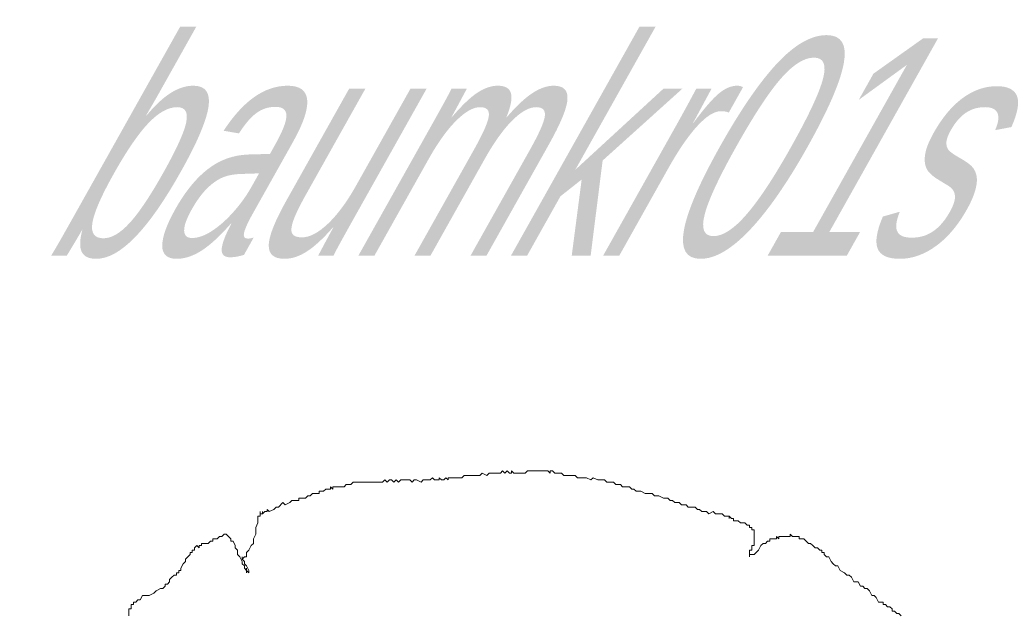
# Model space of a CAD drawing. Extents: x 12.9 to 34.2, y -51.7 to -4.
# Tile 74 of 75: x 29 to 30.6, y -5.3 to -4.3. Entities that reach past the tile are written whole.
import ezdxf
from ezdxf.enums import TextEntityAlignment as Align

# ---------------------------------------------------------------- set-up
doc = ezdxf.new("R2010")
doc.units = 0
doc.header["$MEASUREMENT"] = 0
doc.linetypes.add('AUSGEZOGEN', pattern=[0])
doc.layers.add('BLÄTTER', color=64, linetype='CONTINUOUS', lineweight=13)
doc.layers.add('FREIER_TEXT', color=7, linetype='AUSGEZOGEN')

msp = doc.modelspace()

# ---------------------------------------------------------------- linework, layer by layer
at = {"layer": 'BLÄTTER'}
for p, q in [((29.55031, -5.03972), (29.55396, -5.03607)), ((29.55396, -5.03607), (29.5576, -5.03972)), ((29.5576, -5.03972), (29.56124, -5.03607)), ((29.56124, -5.03607), (29.56489, -5.03607)), ((29.56489, -5.03607), (29.56853, -5.03972)), ((29.56853, -5.03972), (29.57217, -5.03607)), ((29.57217, -5.03607), (29.57582, -5.03972)), ((29.57582, -5.03972), (29.57946, -5.03607)), ((29.57946, -5.03607), (29.58675, -5.03607)), ((29.58675, -5.03607), (29.59039, -5.03607)), ((29.59039, -5.03607), (29.59403, -5.03607)), ((29.59403, -5.03607), (29.59768, -5.03972)), ((29.59768, -5.03972), (29.60132, -5.03607)), ((29.60132, -5.03607), (29.60496, -5.03607)), ((29.60496, -5.03607), (29.61225, -5.03972)), ((29.61225, -5.03972), (29.61589, -5.03607)), ((29.61589, -5.03607), (29.61954, -5.03607)), ((29.61954, -5.03607), (29.62318, -5.03607)), ((29.62318, -5.03607), (29.62682, -5.03607)), ((29.62682, -5.03607), (29.63047, -5.03243)), ((29.63047, -5.03243), (29.63411, -5.03607)), ((29.63411, -5.03607), (29.63775, -5.03607)), ((29.63775, -5.03607), (29.6414, -5.03607)), ((29.6414, -5.03607), (29.6414, -5.03243)), ((29.6414, -5.03243), (29.64504, -5.03607)), ((29.64504, -5.03607), (29.64868, -5.03607)), ((29.64868, -5.03607), (29.65233, -5.03243)), ((29.65233, -5.03243), (29.65597, -5.03607)), ((29.65597, -5.03607), (29.65597, -5.03243)), ((29.65597, -5.03243), (29.66326, -5.03243)), ((29.66326, -5.03243), (29.6669, -5.03243)), ((29.6669, -5.03243), (29.67419, -5.03243)), ((29.67419, -5.03243), (29.67783, -5.03243)), ((29.67783, -5.03243), (29.68147, -5.02879)), ((29.68147, -5.02879), (29.68512, -5.02879)), ((29.68512, -5.02879), (29.68876, -5.02879)), ((29.68876, -5.02879), (29.69605, -5.02879)), ((29.69605, -5.02879), (29.69969, -5.02879)), ((29.69969, -5.02879), (29.70333, -5.02879)), ((29.70333, -5.02879), (29.70698, -5.02879)), ((29.70698, -5.02879), (29.71062, -5.02514)), ((29.71062, -5.02514), (29.71791, -5.02879)), ((29.71791, -5.02879), (29.72155, -5.02514)), ((29.72155, -5.02514), (29.72519, -5.02514)), ((29.72519, -5.02514), (29.72884, -5.02514)), ((29.72884, -5.02514), (29.73248, -5.02514)), ((29.73248, -5.02514), (29.73612, -5.02514)), ((29.73612, -5.02514), (29.73977, -5.02514)), ((29.73977, -5.02514), (29.74341, -5.0215)), ((29.74341, -5.0215), (29.74705, -5.02514)), ((29.74705, -5.02514), (29.7507, -5.0215)), ((29.7507, -5.0215), (29.75434, -5.02514)), ((29.75434, -5.02514), (29.75798, -5.02514)), ((29.75798, -5.02514), (29.75798, -5.0215)), ((29.75798, -5.0215), (29.76163, -5.02514)), ((29.76163, -5.02514), (29.76527, -5.02514)), ((29.76527, -5.02514), (29.76891, -5.02514)), ((29.76891, -5.02514), (29.77256, -5.02514)), ((29.77256, -5.02514), (29.77984, -5.02514)), ((29.77984, -5.02514), (29.78349, -5.0215)), ((29.78349, -5.0215), (29.79077, -5.0215)), ((29.79077, -5.0215), (29.79442, -5.0215)), ((29.79442, -5.0215), (29.79806, -5.0215)), ((29.79806, -5.0215), (29.8017, -5.0215)), ((29.8017, -5.0215), (29.80535, -5.0215)), ((29.80535, -5.0215), (29.80899, -5.0215)), ((29.80899, -5.0215), (29.81263, -5.0215)), ((29.81263, -5.0215), (29.81628, -5.0215)), ((29.81628, -5.0215), (29.81992, -5.02514)), ((29.81992, -5.02514), (29.81992, -5.0215)), ((29.81992, -5.0215), (29.82356, -5.0215)), ((29.82356, -5.0215), (29.82721, -5.02514)), ((29.82721, -5.02514), (29.83085, -5.02514)), ((29.83085, -5.02514), (29.83449, -5.02514)), ((29.83449, -5.02514), (29.83814, -5.02514)), ((29.83814, -5.02514), (29.84178, -5.02879)), ((29.84178, -5.02879), (29.84542, -5.02879)), ((29.84542, -5.02879), (29.85271, -5.02879)), ((29.85271, -5.02879), (29.85635, -5.02879)), ((29.85635, -5.02879), (29.86, -5.02879)), ((29.86, -5.02879), (29.86364, -5.03243)), ((29.86364, -5.03243), (29.86728, -5.03243)), ((29.86728, -5.03243), (29.87093, -5.03243)), ((29.87093, -5.03243), (29.87457, -5.03243)), ((29.87457, -5.03243), (29.87821, -5.03243)), ((29.87821, -5.03243), (29.8855, -5.03607)), ((29.8855, -5.03607), (29.88914, -5.03243)), ((29.88914, -5.03243), (29.89643, -5.03607)), ((29.89643, -5.03607), (29.90007, -5.03607)), ((29.90007, -5.03607), (29.90736, -5.03607)), ((29.90736, -5.03607), (29.911, -5.03972)), ((29.45559, -5.05429), (29.45923, -5.05065)), ((29.45923, -5.05065), (29.46287, -5.05065)), ((29.46287, -5.05065), (29.46652, -5.05065)), ((29.46652, -5.05065), (29.46652, -5.047)), ((29.46652, -5.047), (29.47016, -5.05065)), ((29.47016, -5.05065), (29.47016, -5.047)), ((29.47016, -5.047), (29.4738, -5.047)), ((29.4738, -5.047), (29.47745, -5.047)), ((29.47745, -5.047), (29.48109, -5.047)), ((29.48109, -5.047), (29.48473, -5.047)), ((29.48473, -5.047), (29.48838, -5.047)), ((29.48838, -5.047), (29.49202, -5.04336)), ((29.49202, -5.04336), (29.49931, -5.04336)), ((29.49931, -5.04336), (29.50295, -5.03972)), ((29.50295, -5.03972), (29.50659, -5.03972)), ((29.50659, -5.03972), (29.51024, -5.03972)), ((29.51024, -5.03972), (29.51752, -5.03972)), ((29.51752, -5.03972), (29.52117, -5.03972)), ((29.52117, -5.03972), (29.52481, -5.03972)), ((29.52481, -5.03972), (29.52845, -5.03972)), ((29.52845, -5.03972), (29.5321, -5.03972)), ((29.5321, -5.03972), (29.53574, -5.03972)), ((29.53574, -5.03972), (29.53938, -5.03972)), ((29.53938, -5.03972), (29.54303, -5.03972)), ((29.54303, -5.03972), (29.54667, -5.03972)), ((29.54667, -5.03972), (29.55031, -5.03972)), ((29.911, -5.03972), (29.91465, -5.03972)), ((29.91465, -5.03972), (29.92193, -5.03972)), ((29.92193, -5.03972), (29.92558, -5.04336)), ((29.92558, -5.04336), (29.92922, -5.04336)), ((29.92922, -5.04336), (29.93286, -5.04336)), ((29.93286, -5.04336), (29.93651, -5.047)), ((29.93651, -5.047), (29.94015, -5.047)), ((29.94015, -5.047), (29.94744, -5.047)), ((29.94744, -5.047), (29.95108, -5.05065)), ((29.95108, -5.05065), (29.95472, -5.05065)), ((29.95472, -5.05065), (29.95837, -5.05429)), ((29.41551, -5.06886), (29.41551, -5.06522)), ((29.41551, -5.06522), (29.41915, -5.06522)), ((29.41915, -5.06522), (29.4228, -5.06522)), ((29.4228, -5.06522), (29.42644, -5.06522)), ((29.42644, -5.06522), (29.43008, -5.06158)), ((29.43008, -5.06158), (29.43373, -5.06158)), ((29.43373, -5.06158), (29.43737, -5.05793)), ((29.43737, -5.05793), (29.44101, -5.05793)), ((29.44101, -5.05793), (29.4483, -5.05793)), ((29.4483, -5.05793), (29.4483, -5.05429)), ((29.4483, -5.05429), (29.45194, -5.05429)), ((29.45194, -5.05429), (29.45559, -5.05429)), ((29.95837, -5.05429), (29.96201, -5.05429)), ((29.96201, -5.05429), (29.96565, -5.05429)), ((29.96565, -5.05429), (29.97294, -5.05793)), ((29.97294, -5.05793), (29.97658, -5.05793)), ((29.97658, -5.05793), (29.98387, -5.05793)), ((29.98387, -5.05793), (29.98751, -5.06158)), ((29.98751, -5.06158), (29.9948, -5.06158)), ((29.9948, -5.06158), (30.00209, -5.06522)), ((30.00209, -5.06522), (30.00937, -5.06522)), ((30.00937, -5.06522), (30.01302, -5.06886)), ((29.3645, -5.08708), (29.3645, -5.08344)), ((29.3645, -5.08344), (29.36815, -5.08708)), ((29.36815, -5.08708), (29.37543, -5.08344)), ((29.37543, -5.08344), (29.37908, -5.07979)), ((29.37908, -5.07979), (29.38272, -5.07979)), ((29.38272, -5.07979), (29.39001, -5.07251)), ((29.39001, -5.07251), (29.39365, -5.07615)), ((29.39365, -5.07615), (29.40094, -5.07251)), ((29.40094, -5.07251), (29.40458, -5.06886)), ((29.40458, -5.06886), (29.40822, -5.06886)), ((29.40822, -5.06886), (29.41187, -5.06886)), ((29.41187, -5.06886), (29.41551, -5.06886)), ((30.01302, -5.06886), (30.01666, -5.06886)), ((30.01666, -5.06886), (30.0203, -5.07251)), ((30.0203, -5.07251), (30.02395, -5.07251)), ((30.02395, -5.07251), (30.02759, -5.07251)), ((30.02759, -5.07251), (30.03123, -5.07615)), ((30.03123, -5.07615), (30.03852, -5.07615)), ((30.03852, -5.07615), (30.04216, -5.07979)), ((30.04216, -5.07979), (30.04581, -5.07979)), ((30.04581, -5.07979), (30.05309, -5.07979)), ((30.05309, -5.07979), (30.05674, -5.08344)), ((30.05674, -5.08344), (30.06038, -5.08344)), ((30.06038, -5.08344), (30.06402, -5.08708)), ((29.34993, -5.09801), (29.34993, -5.09437)), ((29.34993, -5.09437), (29.35357, -5.09437)), ((29.34993, -5.10165), (29.34993, -5.09801)), ((29.35357, -5.09072), (29.35357, -5.08708)), ((29.35357, -5.08708), (29.35357, -5.09072)), ((29.35357, -5.09072), (29.35357, -5.08708)), ((29.35357, -5.08708), (29.35357, -5.09072)), ((29.35357, -5.09072), (29.35357, -5.08708)), ((29.35357, -5.08708), (29.35357, -5.09072)), ((29.35357, -5.09072), (29.35357, -5.08708)), ((29.35357, -5.08708), (29.35357, -5.09072)), ((29.35357, -5.09437), (29.35357, -5.09072)), ((29.35357, -5.09072), (29.35722, -5.09072)), ((29.35722, -5.09072), (29.35722, -5.08708)), ((29.35722, -5.08708), (29.35722, -5.09072)), ((29.35722, -5.09072), (29.36086, -5.08708)), ((29.36086, -5.08708), (29.3645, -5.08708)), ((30.06402, -5.08708), (30.06767, -5.08708)), ((30.06767, -5.08708), (30.07131, -5.08708)), ((30.07131, -5.08708), (30.07495, -5.09072)), ((30.07495, -5.09072), (30.08224, -5.08708)), ((30.08224, -5.08708), (30.08588, -5.09072)), ((30.08588, -5.09072), (30.09317, -5.09072)), ((30.09317, -5.09072), (30.09681, -5.09072)), ((30.09681, -5.09072), (30.10046, -5.09437)), ((30.10046, -5.09437), (30.10774, -5.09437)), ((30.10774, -5.09437), (30.10774, -5.09801)), ((30.10774, -5.09801), (30.10774, -5.09437)), ((30.10774, -5.09437), (30.11139, -5.09801)), ((30.11139, -5.09801), (30.11503, -5.09801)), ((30.11503, -5.09801), (30.11503, -5.10165)), ((29.34629, -5.11258), (29.34993, -5.1053)), ((29.34629, -5.11987), (29.34629, -5.11258)), ((29.34993, -5.1053), (29.34993, -5.10165)), ((30.11503, -5.10165), (30.11867, -5.10165)), ((30.11867, -5.10165), (30.12232, -5.10165)), ((30.12232, -5.10165), (30.12596, -5.1053)), ((30.12596, -5.1053), (30.1296, -5.1053)), ((30.1296, -5.1053), (30.13325, -5.1053)), ((30.13325, -5.1053), (30.13689, -5.10894)), ((30.13689, -5.10894), (30.14053, -5.10894)), ((30.14053, -5.10894), (30.14053, -5.11258)), ((30.14053, -5.11258), (30.14418, -5.11258)), ((30.14418, -5.11258), (30.14418, -5.11623)), ((29.27706, -5.13444), (29.27706, -5.1308)), ((29.27706, -5.1308), (29.28435, -5.1308)), ((29.28435, -5.1308), (29.28799, -5.12716)), ((29.28799, -5.12716), (29.29164, -5.12716)), ((29.29164, -5.12716), (29.29528, -5.12351)), ((29.29528, -5.12351), (29.29892, -5.12351)), ((29.29892, -5.12351), (29.30257, -5.12716)), ((29.30257, -5.12716), (29.30621, -5.1308)), ((29.30621, -5.1308), (29.30621, -5.13444)), ((29.34264, -5.1308), (29.34629, -5.12351)), ((29.34264, -5.13809), (29.34264, -5.1308)), ((29.34629, -5.12351), (29.34629, -5.11987)), ((30.14418, -5.11623), (30.14782, -5.11623)), ((30.14782, -5.11623), (30.14782, -5.11987)), ((30.14782, -5.11987), (30.14782, -5.12351)), ((30.14782, -5.12351), (30.14782, -5.12716)), ((30.14782, -5.12716), (30.14782, -5.1308)), ((30.14782, -5.1308), (30.14782, -5.13444)), ((30.17332, -5.13444), (30.17332, -5.1308)), ((30.17332, -5.1308), (30.18061, -5.1308)), ((30.18061, -5.1308), (30.18425, -5.1308)), ((30.18425, -5.1308), (30.18425, -5.12716)), ((30.18425, -5.12716), (30.1879, -5.1308)), ((30.1879, -5.1308), (30.1879, -5.12716)), ((30.1879, -5.12716), (30.19154, -5.12716)), ((30.19154, -5.12716), (30.19518, -5.12716)), ((30.19518, -5.12716), (30.19883, -5.12716)), ((30.19883, -5.12716), (30.20247, -5.12716)), ((30.20247, -5.12716), (30.20611, -5.12716)), ((30.20611, -5.12716), (30.20611, -5.12351)), ((30.20611, -5.12351), (30.20976, -5.12716)), ((30.20976, -5.12716), (30.2134, -5.12716)), ((30.2134, -5.12716), (30.21704, -5.12716)), ((30.21704, -5.12716), (30.22069, -5.12716)), ((30.22069, -5.12716), (30.22069, -5.1308)), ((30.22069, -5.1308), (30.22433, -5.1308)), ((30.22433, -5.1308), (30.22797, -5.1308)), ((30.22797, -5.1308), (30.23162, -5.13444)), ((29.24792, -5.14537), (29.25156, -5.14173)), ((29.24792, -5.14902), (29.24792, -5.14537)), ((29.25156, -5.14173), (29.2552, -5.14537)), ((29.2552, -5.14537), (29.2552, -5.14173)), ((29.2552, -5.14173), (29.25885, -5.14173)), ((29.25885, -5.14173), (29.25885, -5.13809)), ((29.25885, -5.13809), (29.26249, -5.13809)), ((29.26249, -5.13809), (29.26613, -5.13809)), ((29.26613, -5.13809), (29.26978, -5.13809)), ((29.26978, -5.13809), (29.27342, -5.13444)), ((29.27342, -5.13444), (29.27706, -5.13444)), ((29.30621, -5.13444), (29.30985, -5.13444)), ((29.30985, -5.13444), (29.3135, -5.14173)), ((29.3135, -5.14173), (29.3135, -5.14537)), ((29.3135, -5.14537), (29.31714, -5.14902)), ((29.33536, -5.14902), (29.339, -5.14173)), ((29.339, -5.14173), (29.34264, -5.13809)), ((30.14782, -5.14173), (30.14418, -5.14173)), ((30.14418, -5.14173), (30.14418, -5.14537)), ((30.14418, -5.14537), (30.14418, -5.14902)), ((30.14782, -5.13444), (30.14782, -5.14173)), ((30.15511, -5.14902), (30.15875, -5.14173)), ((30.15875, -5.14173), (30.16239, -5.13809)), ((30.16239, -5.13809), (30.16604, -5.13809)), ((30.16604, -5.13809), (30.16968, -5.13444)), ((30.16968, -5.13444), (30.17332, -5.13444)), ((30.23162, -5.13444), (30.23526, -5.13809)), ((30.23526, -5.13809), (30.2389, -5.13809)), ((30.2389, -5.13809), (30.24255, -5.14173)), ((30.24255, -5.14173), (30.24619, -5.14537)), ((30.24619, -5.14537), (30.24983, -5.14537)), ((30.24983, -5.14537), (30.25348, -5.14902)), ((29.23334, -5.16359), (29.23699, -5.15995)), ((29.23699, -5.15995), (29.24063, -5.1563)), ((29.24063, -5.1563), (29.24063, -5.15266)), ((29.24063, -5.15266), (29.24427, -5.15266)), ((29.24427, -5.15266), (29.24427, -5.14902)), ((29.24427, -5.14902), (29.24792, -5.14902)), ((29.31714, -5.14902), (29.31714, -5.1563)), ((29.31714, -5.1563), (29.32078, -5.15995)), ((29.32078, -5.15995), (29.32443, -5.16723)), ((29.32443, -5.16359), (29.32443, -5.15995)), ((29.32443, -5.15995), (29.32443, -5.16359)), ((29.32443, -5.16359), (29.32807, -5.15995)), ((29.32807, -5.15995), (29.33171, -5.15995)), ((29.33171, -5.15266), (29.33536, -5.14902)), ((29.33171, -5.15995), (29.33171, -5.15266)), ((30.14418, -5.14902), (30.14053, -5.14902)), ((30.14053, -5.14902), (30.14053, -5.15266)), ((30.14053, -5.15266), (30.14053, -5.1563)), ((30.14053, -5.1563), (30.14053, -5.15995)), ((30.14053, -5.15995), (30.14053, -5.1563)), ((30.14053, -5.1563), (30.14418, -5.1563)), ((30.14418, -5.1563), (30.14782, -5.1563)), ((30.14782, -5.1563), (30.15146, -5.15266)), ((30.15146, -5.15266), (30.15511, -5.14902)), ((30.25348, -5.14902), (30.25712, -5.14902)), ((30.25712, -5.14902), (30.25712, -5.15266)), ((30.25712, -5.15266), (30.26076, -5.15266)), ((30.26076, -5.15266), (30.26076, -5.1563)), ((30.26076, -5.1563), (30.26441, -5.15995)), ((30.26441, -5.15995), (30.26805, -5.15995)), ((30.26805, -5.15995), (30.27169, -5.16723)), ((29.22606, -5.17816), (29.2297, -5.17088)), ((29.22606, -5.18181), (29.22606, -5.17816)), ((29.2297, -5.17088), (29.23334, -5.16723)), ((29.23334, -5.16723), (29.23334, -5.16359)), ((29.32807, -5.16723), (29.32443, -5.16359)), ((29.32443, -5.16723), (29.32443, -5.17088)), ((29.32443, -5.17088), (29.32807, -5.17452)), ((29.32807, -5.17088), (29.32807, -5.16723)), ((29.33171, -5.17452), (29.32807, -5.17088)), ((29.32807, -5.17452), (29.32807, -5.17816)), ((29.32807, -5.17816), (29.33171, -5.18181)), ((29.33536, -5.18181), (29.33171, -5.17452)), ((29.33171, -5.18181), (29.33171, -5.17816)), ((29.33171, -5.17816), (29.33171, -5.18181)), ((29.33171, -5.18181), (29.33171, -5.17816)), ((29.33171, -5.17816), (29.33171, -5.18181)), ((29.33171, -5.18181), (29.33171, -5.17816)), ((29.33171, -5.17816), (29.33171, -5.18181)), ((30.27169, -5.16723), (30.27534, -5.17088)), ((30.27534, -5.17088), (30.27898, -5.17452)), ((30.27898, -5.17452), (30.28262, -5.17452)), ((30.28262, -5.17452), (30.28627, -5.18181)), ((29.20784, -5.19638), (29.21148, -5.19274)), ((29.21148, -5.19274), (29.21513, -5.18909)), ((29.21513, -5.18909), (29.21877, -5.18909)), ((29.21877, -5.18909), (29.21877, -5.18545)), ((29.21877, -5.18545), (29.22241, -5.18545)), ((29.22241, -5.18545), (29.22241, -5.18181)), ((29.22241, -5.18181), (29.22606, -5.18181)), ((29.33171, -5.18181), (29.33171, -5.18545)), ((29.33171, -5.18545), (29.33171, -5.18181)), ((29.33171, -5.18181), (29.33536, -5.18545)), ((29.33536, -5.18545), (29.33536, -5.18181)), ((30.28627, -5.18181), (30.29355, -5.18545)), ((30.29355, -5.18545), (30.2972, -5.18909)), ((30.2972, -5.18909), (30.30084, -5.18909)), ((30.30084, -5.18909), (30.30448, -5.19274)), ((30.30448, -5.19274), (30.30813, -5.20002)), ((29.19691, -5.21095), (29.20055, -5.20731)), ((29.20055, -5.20731), (29.20055, -5.20367)), ((29.20055, -5.20367), (29.2042, -5.20367)), ((29.2042, -5.20367), (29.20784, -5.20002)), ((29.20784, -5.20002), (29.20784, -5.19638)), ((30.30813, -5.20002), (30.31177, -5.20002)), ((30.31177, -5.20002), (30.31541, -5.20002)), ((30.31541, -5.20002), (30.31906, -5.20731)), ((30.31906, -5.20731), (30.3227, -5.20731)), ((30.3227, -5.20731), (30.32634, -5.21095)), ((29.16048, -5.22917), (29.16412, -5.22188)), ((29.16412, -5.22188), (29.17141, -5.22188)), ((29.17141, -5.22188), (29.17505, -5.22188)), ((29.17505, -5.22188), (29.18234, -5.21824)), ((29.18234, -5.21824), (29.18598, -5.2146)), ((29.18598, -5.2146), (29.19327, -5.21095)), ((29.19327, -5.21095), (29.19691, -5.21095)), ((30.32634, -5.21095), (30.32999, -5.21095)), ((30.32999, -5.21095), (30.33363, -5.2146)), ((30.33363, -5.2146), (30.33727, -5.22188)), ((30.33727, -5.22188), (30.34092, -5.22188)), ((30.34092, -5.22188), (30.34456, -5.22553)), ((30.34456, -5.22553), (30.3482, -5.23281)), ((29.1459, -5.2401), (29.1459, -5.23646)), ((29.1459, -5.23646), (29.1459, -5.2401)), ((29.1459, -5.2401), (29.1459, -5.23646)), ((29.1459, -5.23646), (29.14955, -5.23646)), ((29.1459, -5.24374), (29.1459, -5.2401)), ((29.14955, -5.23646), (29.14955, -5.23281)), ((29.14955, -5.23281), (29.15319, -5.23281)), ((29.15319, -5.23281), (29.15683, -5.22917)), ((29.15683, -5.22917), (29.16048, -5.22917)), ((30.3482, -5.23281), (30.35185, -5.23281)), ((30.35185, -5.23281), (30.35549, -5.23281)), ((30.35549, -5.23281), (30.35549, -5.23646)), ((30.35549, -5.23646), (30.35807, -5.23646)), ((30.35807, -5.23646), (30.35913, -5.23646)), ((30.35913, -5.23646), (30.36278, -5.2401)), ((30.36278, -5.2401), (30.36642, -5.2401)), ((30.36642, -5.2401), (30.37006, -5.24374)), ((29.14226, -5.24739), (29.14226, -5.24374)), ((29.14226, -5.24374), (29.1459, -5.24374)), ((29.14226, -5.25103), (29.14226, -5.24739)), ((29.14226, -5.25467), (29.14226, -5.25103)), ((30.37006, -5.24374), (30.37006, -5.24739)), ((30.37006, -5.24739), (30.37371, -5.24739)), ((30.37371, -5.24739), (30.37735, -5.25103)), ((30.37735, -5.25103), (30.38099, -5.25103)), ((30.38099, -5.25103), (30.38464, -5.25467))]:
    msp.add_line(p, q, dxfattribs=at)

# ---------------------------------------------------------------- texts
at = {"layer": 'FREIER_TEXT', "color": 5, "linetype": 'Continuous', "lineweight": 50, "oblique": 30, "width": 0.65}
msp.add_text('baumkr01s', height=0.35, dxfattribs=at).set_placement((29.75, -4.5), align=Align.MIDDLE_CENTER)

doc.saveas('drawing.dxf')
